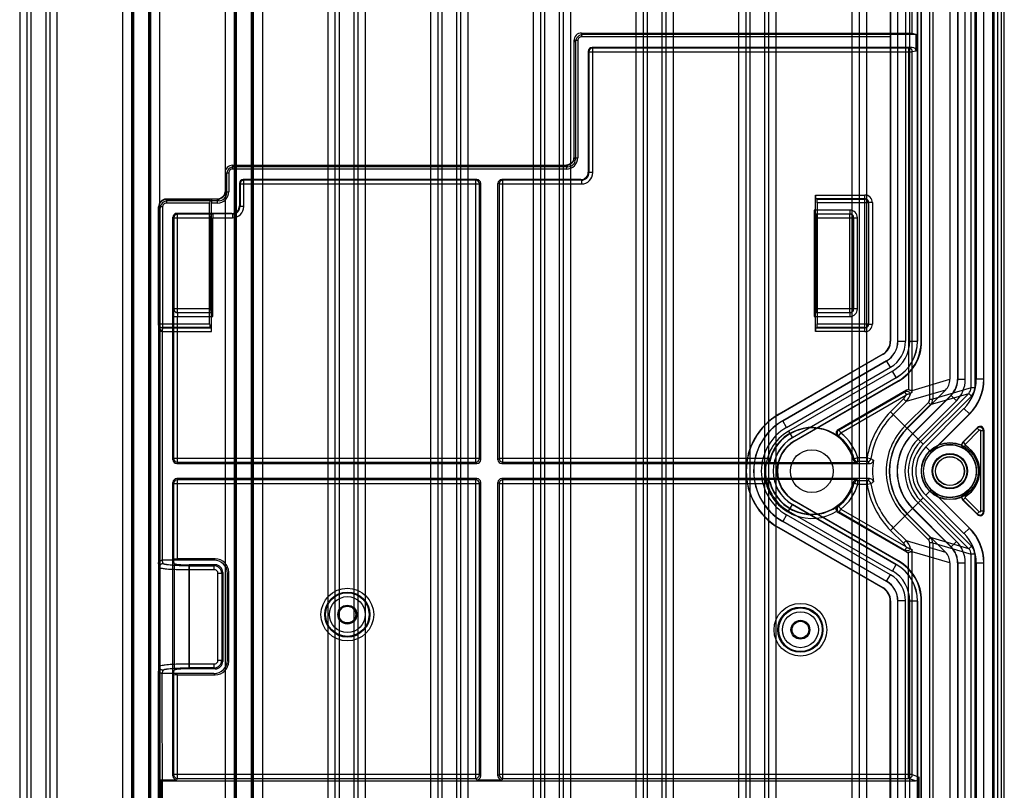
# Model space of a CAD drawing. Header units: millimetres. Extents: x 32 to 247, y 45 to 342.
# Tile 6 of 9: x 117 to 247, y 165 to 267. Entities that reach past the tile are written whole.
import ezdxf

# ---------------------------------------------------------------- set-up
doc = ezdxf.new("R2010")
doc.units = ezdxf.units.MM
doc.header["$LTSCALE"] = 25.054932
doc.layers.get('0').update_dxf_attribs({"linetype": 'CONTINUOUS'})

msp = doc.modelspace()

# ---------------------------------------------------------------- linework, layer by layer
at = {"color": 7, "linetype": 'Continuous'}
for p, q in [((116.76, 339.43), (116.76, 46.83)), ((117.76, 46.83), (117.76, 339.43)), ((118.25, 339.43), (118.25, 46.83)), ((120.25, 46.83), (120.25, 339.43)), ((120.74, 339.43), (120.74, 46.83)), ((121.74, 46.83), (121.74, 339.43)), ((130.36, 339.43), (130.36, 46.83)), ((131.61, 46.83), (131.61, 339.43)), ((131.75, 46.83), (131.75, 339.43)), ((131.85, 339.43), (131.85, 46.83)), ((133.85, 46.83), (133.85, 339.43)), ((133.95, 46.83), (133.95, 339.43)), ((134.09, 339.43), (134.09, 46.83)), ((135.34, 46.83), (135.34, 339.43)), ((143.96, 339.43), (143.96, 46.83)), ((145.21, 46.83), (145.21, 339.43)), ((145.35, 46.83), (145.35, 339.43)), ((145.45, 339.43), (145.45, 46.83)), ((147.45, 46.83), (147.45, 339.43)), ((147.55, 46.83), (147.55, 339.43)), ((147.69, 339.43), (147.69, 46.83)), ((148.94, 46.83), (148.94, 339.43)), ((157.56, 339.43), (157.56, 46.83)), ((158.56, 46.83), (158.56, 339.43)), ((159.05, 339.43), (159.05, 46.83)), ((161.05, 46.83), (161.05, 339.43)), ((161.54, 339.43), (161.54, 46.83)), ((162.54, 46.83), (162.54, 339.43)), ((171.16, 339.43), (171.16, 46.83)), ((172.16, 46.83), (172.16, 339.43)), ((172.65, 339.43), (172.65, 46.83)), ((174.65, 46.83), (174.65, 339.43)), ((175.14, 339.43), (175.14, 46.83)), ((176.14, 46.83), (176.14, 339.43)), ((184.76, 339.43), (184.76, 46.83)), ((185.76, 46.83), (185.76, 339.43)), ((186.25, 339.43), (186.25, 46.83)), ((188.25, 46.83), (188.25, 339.43)), ((188.74, 339.43), (188.74, 46.83)), ((189.74, 46.83), (189.74, 339.43)), ((198.36, 339.43), (198.36, 46.83)), ((199.36, 46.83), (199.36, 339.43)), ((199.85, 339.43), (199.85, 46.83)), ((201.85, 46.83), (201.85, 339.43)), ((202.34, 339.43), (202.34, 46.83)), ((203.34, 46.83), (203.34, 339.43)), ((211.96, 339.43), (211.96, 46.83)), ((212.96, 46.83), (212.96, 339.43)), ((213.45, 339.43), (213.45, 46.83)), ((215.45, 46.83), (215.45, 339.43)), ((215.94, 339.43), (215.94, 46.83)), ((216.94, 46.83), (216.94, 339.43)), ((226.95, 339.43), (226.95, 46.83)), ((227.95, 339.43), (227.95, 46.83)), ((228.95, 46.83), (228.95, 339.43)), ((247.15, 48.83), (247.15, 337.43)), ((246.23, 326.43), (246.23, 60.05)), ((246.73, 326.42), (246.73, 60.05)), ((245.78, 325.76), (245.78, 60.5)), ((245.65, 68.13), (245.65, 314.78)), ((237.27, 217.14), (237.27, 313.79)), ((237.67, 313.79), (237.67, 217.14)), ((242.74, 218.63), (242.74, 311.84)), ((243.23, 311.84), (243.23, 218.63)), ((239.95, 309.46), (239.95, 219.78)), ((240.95, 309.46), (240.95, 219.78)), ((240.98, 309.48), (240.98, 219.76)), ((241.98, 219.76), (241.98, 309.48)), ((243.42, 309.44), (243.42, 219.79)), ((244.42, 219.79), (244.42, 309.44)), ((244.45, 219.78), (244.45, 309.45)), ((234.95, 265.6), (234.95, 290.89)), ((232.05, 283.71), (232.05, 224.84)), ((232.09, 283.73), (232.09, 224.82)), ((233.05, 224.84), (233.05, 283.71)), ((233.07, 224.83), (233.07, 283.72)), ((234.07, 283.72), (234.07, 224.83)), ((234.63, 224.85), (234.63, 283.71)), ((235.63, 283.71), (235.63, 224.85)), ((235.65, 283.71), (235.65, 224.84)), ((236.15, 224.84), (236.15, 283.71)), ((236.2, 224.81), (236.2, 283.73)), ((191.16, 265.62), (191.16, 265.12)), ((191.16, 265.62), (232.06, 265.62)), ((191.16, 265.62), (191.36, 265.42)), ((232.05, 265.12), (191.16, 265.12)), ((235.47, 265.42), (191.36, 265.42)), ((232.06, 265.62), (232.09, 265.6)), ((232.09, 265.6), (234.95, 265.6)), ((234.95, 265.6), (235.47, 265.42)), ((235.47, 263.22), (235.47, 265.42)), ((190.16, 264.62), (190.16, 249.12)), ((190.66, 264.62), (190.16, 264.62)), ((190.36, 264.42), (190.16, 264.62)), ((190.36, 264.42), (190.36, 248.92)), ((190.66, 264.62), (190.66, 249.12)), ((234.97, 263.72), (192.56, 263.72)), ((192.56, 263.72), (192.65, 263.64)), ((192.65, 247.14), (192.65, 263.64)), ((234.47, 263.64), (192.65, 263.64)), ((234.47, 263.64), (234.97, 263.72)), ((234.47, 263.64), (234.47, 218.41)), ((192.06, 263.22), (192.06, 247.22)), ((192.15, 263.14), (192.06, 263.22)), ((192.15, 263.14), (192.15, 247.14)), ((192.15, 263.14), (234.97, 263.14)), ((235.47, 263.22), (234.97, 263.14)), ((234.97, 218.31), (234.97, 263.14)), ((190.16, 249.12), (190.66, 249.12)), ((190.16, 249.12), (190.36, 248.92)), ((144.96, 248.12), (144.96, 247.62)), ((144.96, 248.12), (145.16, 247.92)), ((144.96, 248.12), (189.16, 248.12)), ((189.36, 247.92), (145.16, 247.92)), ((189.16, 248.12), (189.16, 247.62)), ((189.36, 247.92), (189.16, 248.12)), ((143.96, 247.12), (143.96, 244.62)), ((144.16, 246.92), (143.96, 247.12)), ((143.96, 247.12), (144.46, 247.12)), ((144.16, 246.92), (144.16, 244.42)), ((144.46, 247.12), (144.46, 244.62)), ((189.16, 247.62), (144.96, 247.62)), ((192.06, 247.22), (192.15, 247.14)), ((192.65, 247.14), (192.15, 247.14)), ((145.86, 245.72), (145.86, 242.75)), ((145.95, 245.64), (145.86, 245.72)), ((145.95, 245.64), (145.95, 242.67)), ((145.95, 245.64), (177.64, 245.64)), ((146.36, 246.22), (146.45, 246.14)), ((177.31, 246.22), (146.36, 246.22)), ((146.45, 242.67), (146.45, 246.14)), ((177.14, 246.14), (146.45, 246.14)), ((177.14, 246.14), (177.31, 246.22)), ((177.14, 246.14), (177.14, 208.8)), ((177.81, 245.72), (177.64, 245.64)), ((177.64, 209.3), (177.64, 245.64)), ((177.81, 209.13), (177.81, 245.72)), ((180.09, 209.13), (180.09, 245.72)), ((180.26, 245.64), (180.09, 245.72)), ((180.26, 245.64), (180.26, 209.3)), ((180.26, 245.64), (191.15, 245.64)), ((191.06, 246.22), (180.59, 246.22)), ((180.59, 246.22), (180.76, 246.14)), ((180.76, 208.8), (180.76, 246.14)), ((191.15, 246.14), (180.76, 246.14)), ((191.15, 246.14), (191.06, 246.22)), ((191.15, 246.14), (191.15, 245.64)), ((143.96, 244.62), (144.16, 244.42)), ((143.96, 244.62), (144.46, 244.62)), ((222.15, 244.17), (228.69, 244.17)), ((222.15, 226.09), (222.15, 244.17)), ((228.69, 243.67), (228.69, 244.17)), ((135.15, 226.96), (135.15, 242.63)), ((135.36, 242.42), (135.15, 242.63)), ((135.19, 227.12), (135.19, 242.6)), ((135.69, 242.6), (135.19, 242.6)), ((135.69, 242.6), (135.69, 226.62)), ((136.15, 243.63), (136.36, 243.42)), ((142.15, 243.63), (136.15, 243.63)), ((136.19, 243.59), (136.19, 243.09)), ((136.19, 243.59), (141.96, 243.59)), ((141.91, 243.09), (136.19, 243.09)), ((143.16, 243.42), (136.36, 243.42)), ((141.91, 227.12), (141.91, 243.09)), ((142.15, 243.63), (141.96, 243.59)), ((142.15, 243.63), (142.19, 243.62)), ((142.15, 226.09), (142.15, 243.12)), ((142.96, 243.12), (142.15, 243.12)), ((142.96, 243.62), (142.19, 243.62)), ((142.96, 243.12), (142.96, 243.62)), ((143.16, 243.42), (142.96, 243.62)), ((145.86, 242.75), (145.95, 242.67)), ((146.45, 242.67), (145.95, 242.67)), ((228.69, 243.67), (222.19, 243.67)), ((222.34, 243.64), (222.19, 243.67)), ((222.34, 243.64), (228.66, 243.64)), ((229.16, 243.14), (222.39, 243.14)), ((222.39, 243.14), (222.39, 227.12)), ((228.69, 243.67), (228.66, 243.64)), ((228.66, 226.62), (228.66, 243.64)), ((229.19, 243.17), (229.16, 243.14)), ((229.16, 243.14), (229.16, 227.12)), ((229.69, 243.17), (229.19, 243.17)), ((229.19, 227.09), (229.19, 243.17)), ((229.69, 243.17), (229.69, 227.09)), ((135.36, 166.77), (135.36, 242.42)), ((137.06, 209.13), (137.06, 241.25)), ((137.17, 241.14), (137.06, 241.25)), ((137.56, 241.75), (137.67, 241.64)), ((144.86, 241.75), (137.56, 241.75)), ((137.67, 228.62), (137.67, 241.64)), ((142.09, 241.64), (137.67, 241.64)), ((142.09, 241.64), (142.37, 241.67)), ((144.95, 241.67), (142.37, 241.67)), ((144.95, 241.67), (144.86, 241.75)), ((144.95, 241.67), (144.95, 241.17)), ((226.7, 242.18), (221.98, 242.18)), ((221.98, 242.18), (221.98, 228.09)), ((222.02, 241.68), (226.7, 241.68)), ((222.02, 241.68), (222.21, 241.64)), ((226.66, 241.64), (222.21, 241.64)), ((226.66, 241.64), (226.7, 241.68)), ((226.66, 241.64), (226.66, 228.62)), ((226.7, 242.18), (226.7, 241.68)), ((137.17, 241.14), (137.17, 229.12)), ((137.17, 241.14), (142.05, 241.14)), ((142.05, 229.12), (142.05, 241.14)), ((142.33, 228.09), (142.33, 241.17)), ((142.33, 241.17), (144.95, 241.17)), ((222.26, 241.14), (227.16, 241.14)), ((222.26, 241.14), (222.26, 229.12)), ((227.16, 241.14), (227.2, 241.18)), ((227.16, 229.12), (227.16, 241.14)), ((227.2, 241.18), (227.7, 241.18)), ((227.2, 241.18), (227.2, 229.09)), ((227.7, 229.09), (227.7, 241.18)), ((137.17, 229.12), (137.15, 229.09)), ((142.05, 229.12), (137.17, 229.12)), ((137.67, 228.62), (137.65, 228.59)), ((142.28, 228.59), (137.65, 228.59)), ((137.67, 228.62), (142.09, 228.62)), ((142.09, 228.62), (142.28, 228.59)), ((222.21, 228.62), (222.02, 228.59)), ((226.7, 228.59), (222.02, 228.59)), ((222.21, 228.62), (226.66, 228.62)), ((227.16, 229.12), (222.26, 229.12)), ((226.66, 228.62), (226.7, 228.59)), ((226.7, 228.59), (226.7, 228.09)), ((227.16, 229.12), (227.2, 229.09)), ((227.7, 229.09), (227.2, 229.09)), ((135.19, 227.12), (135.16, 227.09)), ((135.19, 227.12), (141.91, 227.12)), ((137.15, 228.09), (137.15, 209.3)), ((137.15, 228.09), (142.33, 228.09)), ((137.65, 208.8), (137.65, 228.09)), ((221.98, 228.09), (226.7, 228.09)), ((222.39, 227.12), (229.16, 227.12)), ((229.19, 227.09), (229.16, 227.12)), ((229.19, 227.09), (229.69, 227.09)), ((135.16, 226.09), (135.16, 195.51)), ((135.65, 226.09), (135.16, 226.09)), ((135.65, 226.1), (142.15, 226.09)), ((135.65, 226.09), (135.65, 195.83)), ((135.69, 226.62), (135.66, 226.59)), ((135.66, 226.59), (142.11, 226.59)), ((141.96, 226.62), (135.69, 226.62)), ((141.96, 226.62), (142.11, 226.59)), ((228.69, 226.09), (222.15, 226.09)), ((222.19, 226.59), (222.34, 226.62)), ((222.19, 226.59), (228.69, 226.59)), ((228.66, 226.62), (222.34, 226.62)), ((228.69, 226.59), (228.66, 226.62)), ((228.69, 226.09), (228.69, 226.59)), ((232.09, 224.82), (232.05, 224.84)), ((233.07, 224.83), (233.05, 224.84)), ((233.07, 224.83), (234.07, 224.83)), ((234.63, 224.85), (235.63, 224.85)), ((235.65, 224.84), (235.63, 224.85)), ((236.15, 224.84), (236.2, 224.81)), ((231.05, 223.11), (217.3, 215.17)), ((231.09, 223.09), (217.32, 215.14)), ((231.09, 223.09), (231.05, 223.11)), ((217.8, 214.3), (231.55, 222.24)), ((231.57, 222.23), (217.81, 214.29)), ((231.57, 222.23), (231.55, 222.24)), ((232.07, 221.37), (231.57, 222.23)), ((218.31, 213.42), (232.07, 221.37)), ((232.33, 220.86), (218.59, 212.93)), ((232.83, 220), (232.33, 220.86)), ((219.09, 212.06), (232.83, 220)), ((232.85, 219.99), (219.1, 212.05)), ((219.35, 211.62), (233.1, 219.56)), ((219.38, 211.57), (233.15, 219.53)), ((232.85, 219.99), (232.83, 220)), ((233.1, 219.56), (233.15, 219.53)), ((234.97, 218.31), (239.95, 219.78)), ((240.95, 219.78), (240.98, 219.76)), ((241.98, 219.76), (240.98, 219.76)), ((244.42, 219.79), (243.42, 219.79)), ((244.42, 219.79), (244.45, 219.78)), ((234.2, 218.34), (225.13, 213.11)), ((225.26, 213.1), (233.99, 218.14)), ((233.99, 218.14), (234.2, 218.34)), ((234.21, 217.75), (233.99, 218.14)), ((239.36, 218.36), (234.15, 216.83)), ((234.29, 213.29), (239.36, 218.36)), ((234.97, 218.31), (234.75, 218.31)), ((242.44, 217.92), (236.05, 211.53)), ((237.38, 216.44), (242.44, 217.92)), ((242.74, 218.63), (237.67, 217.14)), ((242.79, 217.57), (242.44, 217.92)), ((243.23, 218.63), (242.74, 218.63)), ((234.1, 217.63), (225.51, 212.67)), ((232.1, 215.49), (233.8, 217.18)), ((234.15, 216.83), (232.45, 215.13)), ((233.79, 217.19), (234.15, 216.83)), ((237.09, 216.72), (233.98, 213.6)), ((235, 212.58), (240.07, 217.65)), ((235.02, 212.56), (240.1, 217.64)), ((240.81, 216.94), (235.73, 211.86)), ((236.41, 211.18), (242.79, 217.57)), ((237.38, 216.44), (237.09, 216.72)), ((237.27, 217.14), (237.67, 217.14)), ((240.07, 217.65), (240.1, 217.64)), ((240.1, 217.64), (240.81, 216.94)), ((217.3, 215.17), (217.32, 215.14)), ((232.1, 215.49), (236.41, 211.18)), ((234.26, 213.32), (237.38, 216.44)), ((236.75, 210.83), (241.81, 215.9)), ((242.52, 215.19), (237.46, 210.13)), ((242.55, 215.18), (237.46, 210.1)), ((241.81, 215.9), (242.52, 215.19)), ((242.52, 215.19), (242.55, 215.18)), ((218.31, 213.42), (217.8, 214.3)), ((218.59, 212.93), (219.1, 212.05)), ((225.13, 213.11), (225.26, 213.1)), ((225.2, 212.27), (225.51, 212.67)), ((241.63, 211.43), (243.6, 213.4)), ((243.56, 213.31), (241.69, 211.44)), ((243.84, 213.03), (241.97, 211.16)), ((243.56, 213.31), (243.6, 213.4)), ((243.56, 213.31), (243.84, 213.03)), ((244.41, 212.96), (244.01, 212.96)), ((244.01, 212.96), (244.01, 202.31)), ((244.45, 213.05), (244.41, 212.96)), ((244.41, 202.31), (244.41, 212.96)), ((244.45, 213.05), (244.45, 202.22)), ((219.35, 211.62), (219.38, 211.57)), ((225.2, 212.27), (225.08, 212.27)), ((241.69, 211.44), (241.97, 211.16)), ((237.46, 210.13), (236.75, 210.83)), ((237.46, 210.13), (237.48, 210.11)), ((241.78, 210.66), (241.73, 210.65)), ((241.78, 210.66), (241.99, 211)), ((137.06, 209.13), (137.15, 209.3)), ((177.64, 209.3), (137.15, 209.3)), ((137.65, 208.8), (137.56, 208.63)), ((137.56, 208.63), (177.31, 208.63)), ((137.65, 208.8), (177.14, 208.8)), ((177.31, 208.63), (177.14, 208.8)), ((177.64, 209.3), (177.81, 209.13)), ((180.09, 209.13), (180.26, 209.3)), ((216.12, 209.3), (180.26, 209.3)), ((180.76, 208.8), (180.59, 208.63)), ((180.59, 208.63), (229.32, 208.63)), ((180.76, 208.8), (216.01, 208.8)), ((216.05, 208.75), (227.65, 208.75)), ((227.75, 209.38), (227.27, 209.24)), ((228.98, 209.38), (227.75, 209.38)), ((227.75, 208.88), (227.75, 209.38)), ((228.98, 208.88), (227.75, 208.88)), ((228.98, 209.38), (229.48, 209.3)), ((228.98, 209.38), (228.98, 208.88)), ((137.06, 167.27), (137.06, 206.13)), ((137.15, 205.97), (137.06, 206.13)), ((177.31, 206.63), (137.56, 206.63)), ((137.56, 206.63), (137.65, 206.47)), ((137.65, 196.01), (137.65, 206.47)), ((177.14, 206.47), (137.65, 206.47)), ((177.14, 206.47), (177.31, 206.63)), ((177.14, 206.47), (177.14, 166.94)), ((177.81, 206.13), (177.64, 205.97)), ((177.81, 167.27), (177.81, 206.13)), ((180.26, 205.97), (180.09, 206.13)), ((180.09, 167.27), (180.09, 206.13)), ((229.32, 206.63), (180.59, 206.63)), ((180.59, 206.63), (180.76, 206.47)), ((215.61, 206.47), (180.76, 206.47)), ((180.76, 166.94), (180.76, 206.47)), ((215.61, 206.47), (215.65, 206.52)), ((215.61, 205.97), (215.61, 206.47)), ((216.1, 206.1), (215.61, 205.97)), ((227.65, 206.52), (215.65, 206.52)), ((227.27, 206.03), (227.75, 205.89)), ((227.75, 206.39), (228.98, 206.39)), ((227.75, 205.89), (227.75, 206.39)), ((228.98, 206.39), (228.98, 205.89)), ((137.15, 205.97), (137.15, 196.05)), ((137.15, 205.97), (177.64, 205.97)), ((177.64, 167.44), (177.64, 205.97)), ((180.26, 205.97), (215.61, 205.97)), ((180.26, 205.97), (180.26, 167.44)), ((227.75, 205.89), (228.98, 205.89)), ((228.98, 205.89), (229.48, 205.97)), ((236.75, 204.43), (237.48, 205.16)), ((237.46, 205.14), (242.52, 200.08)), ((237.48, 205.16), (242.55, 200.09)), ((219.35, 203.65), (219.38, 203.7)), ((233.1, 195.71), (219.35, 203.65)), ((233.15, 195.74), (219.38, 203.7)), ((236.41, 204.09), (232.1, 199.78)), ((235.73, 203.41), (240.81, 198.33)), ((242.44, 197.35), (236.05, 203.74)), ((242.79, 197.7), (236.41, 204.09)), ((241.81, 199.37), (236.75, 204.43)), ((243.6, 201.87), (241.63, 203.83)), ((241.69, 203.83), (241.63, 203.83)), ((241.69, 203.83), (241.97, 204.11)), ((241.69, 203.83), (243.56, 201.95)), ((241.78, 204.61), (241.73, 204.62)), ((241.78, 204.61), (241.99, 204.27)), ((241.97, 204.11), (243.84, 202.24)), ((218.59, 202.34), (219.1, 203.22)), ((218.59, 202.34), (232.33, 194.4)), ((219.09, 203.2), (232.83, 195.27)), ((232.85, 195.28), (219.1, 203.22)), ((225.07, 202.99), (225.2, 203)), ((225.26, 202.17), (225.13, 202.16)), ((225.13, 202.16), (234.2, 196.93)), ((225.26, 202.17), (225.51, 202.6)), ((233.99, 197.13), (225.26, 202.17)), ((225.51, 202.6), (234.1, 197.64)), ((240.07, 197.61), (235, 202.68)), ((235.02, 202.7), (240.1, 197.62)), ((243.56, 201.95), (243.84, 202.24)), ((244.41, 202.31), (244.01, 202.31)), ((244.41, 202.31), (244.45, 202.22)), ((218.31, 201.84), (217.8, 200.97)), ((231.55, 193.03), (217.8, 200.97)), ((217.81, 200.98), (231.57, 193.04)), ((232.07, 193.9), (218.31, 201.84)), ((233.98, 201.66), (237.09, 198.55)), ((234.26, 201.95), (237.38, 198.83)), ((234.29, 201.98), (239.36, 196.91)), ((243.6, 201.87), (243.56, 201.95)), ((217.32, 200.13), (217.3, 200.1)), ((217.3, 200.1), (231.05, 192.16)), ((231.09, 192.18), (217.32, 200.13)), ((233.8, 198.08), (232.1, 199.78)), ((234.15, 198.44), (232.45, 200.13)), ((242.52, 200.08), (241.81, 199.37)), ((242.52, 200.08), (242.55, 200.09)), ((234.15, 198.44), (233.79, 198.07)), ((234.15, 198.44), (239.36, 196.91)), ((237.09, 198.55), (237.38, 198.83)), ((242.44, 197.35), (237.38, 198.83)), ((240.81, 198.33), (240.1, 197.62)), ((234.21, 197.52), (233.99, 197.13)), ((234.2, 196.93), (233.99, 197.13)), ((234.75, 196.95), (234.97, 196.95)), ((239.95, 195.49), (234.97, 196.95)), ((234.97, 167.44), (234.97, 196.95)), ((237.67, 198.12), (237.27, 198.12)), ((237.27, 74.52), (237.27, 198.12)), ((237.67, 198.12), (242.74, 196.64)), ((237.67, 198.12), (237.67, 74.52)), ((240.07, 197.61), (240.1, 197.62)), ((242.79, 197.7), (242.44, 197.35)), ((135.74, 195.39), (135.65, 195.83)), ((142.49, 195.83), (135.65, 195.83)), ((137.21, 195.39), (137.15, 196.05)), ((142.66, 196.01), (137.65, 196.01)), ((142.49, 195.83), (142.66, 196.01)), ((233.1, 195.71), (233.15, 195.74)), ((234.47, 166.94), (234.47, 196.86)), ((243.23, 196.64), (242.74, 196.64)), ((242.74, 71.99), (242.74, 196.64)), ((243.23, 196.64), (243.23, 71.99)), ((135.15, 195.33), (135.15, 181.33)), ((135.15, 195.33), (135.24, 194.89)), ((135.24, 181.78), (135.24, 194.89)), ((137.21, 195.39), (137.21, 181.27)), ((139.21, 181.45), (139.21, 195.22)), ((142.65, 195.22), (139.21, 195.22)), ((139.24, 181.58), (139.24, 195.09)), ((139.24, 195.09), (142.52, 195.09)), ((139.24, 194.59), (142.52, 194.59)), ((142.65, 195.22), (142.52, 195.09)), ((142.52, 194.59), (142.52, 195.09)), ((232.33, 194.4), (232.83, 195.27)), ((232.85, 195.28), (232.83, 195.27)), ((239.95, 195.49), (239.95, 76.33)), ((240.95, 195.49), (240.98, 195.5)), ((240.95, 195.49), (240.95, 76.33)), ((240.98, 195.5), (241.98, 195.5)), ((240.98, 195.5), (240.98, 76.31)), ((241.98, 76.31), (241.98, 195.5)), ((243.42, 195.48), (244.42, 195.48)), ((243.42, 195.48), (243.42, 76.36)), ((244.42, 195.48), (244.45, 195.49)), ((244.42, 76.36), (244.42, 195.48)), ((244.45, 76.33), (244.45, 195.49)), ((143.52, 194.09), (143.02, 194.09)), ((143.02, 182.58), (143.02, 194.09)), ((143.52, 194.09), (143.65, 194.22)), ((143.52, 194.09), (143.52, 182.58)), ((143.65, 194.22), (143.65, 182.44)), ((144.44, 194.24), (144.26, 194.06)), ((144.26, 182.61), (144.26, 194.06)), ((144.44, 182.43), (144.44, 194.24)), ((231.57, 193.04), (231.55, 193.03)), ((231.57, 193.04), (232.07, 193.9)), ((231.09, 192.18), (231.05, 192.16)), ((232.09, 190.45), (232.05, 190.43)), ((232.05, 91.17), (232.05, 190.43)), ((232.09, 190.45), (232.09, 91.16)), ((233.07, 190.44), (233.05, 190.43)), ((233.05, 91.17), (233.05, 190.43)), ((234.07, 190.44), (233.07, 190.44)), ((233.07, 91.17), (233.07, 190.44)), ((234.07, 91.17), (234.07, 190.44)), ((235.63, 190.42), (234.63, 190.42)), ((234.63, 91.18), (234.63, 190.42)), ((235.65, 190.43), (235.63, 190.42)), ((235.63, 190.42), (235.63, 91.18)), ((235.65, 190.43), (235.65, 91.17)), ((236.15, 190.43), (236.2, 190.46)), ((236.15, 91.17), (236.15, 190.43)), ((236.2, 91.15), (236.2, 190.46)), ((143.02, 182.58), (143.52, 182.58)), ((143.65, 182.44), (143.52, 182.58)), ((144.26, 182.61), (144.44, 182.43)), ((135.24, 181.78), (135.15, 181.33)), ((135.65, 180.83), (135.74, 181.28)), ((137.15, 180.62), (137.21, 181.27)), ((142.65, 181.45), (139.21, 181.45)), ((142.52, 182.08), (139.24, 182.08)), ((142.52, 181.58), (139.24, 181.58)), ((142.52, 181.58), (142.52, 182.08)), ((142.52, 181.58), (142.65, 181.45)), ((135.16, 145.24), (135.16, 181.16)), ((142.49, 180.83), (135.65, 180.83)), ((135.66, 145.24), (135.65, 180.83)), ((137.15, 180.62), (137.15, 167.44)), ((137.65, 180.66), (142.66, 180.66)), ((137.65, 166.94), (137.65, 180.66)), ((142.66, 180.66), (142.49, 180.83)), ((137.06, 167.27), (137.15, 167.44)), ((177.64, 167.44), (137.15, 167.44)), ((137.65, 166.94), (137.56, 166.77)), ((137.65, 166.94), (177.14, 166.94)), ((177.31, 166.77), (177.14, 166.94)), ((177.64, 167.44), (177.81, 167.27)), ((180.09, 167.27), (180.26, 167.44)), ((234.97, 167.44), (180.26, 167.44)), ((180.76, 166.94), (180.59, 166.77)), ((180.76, 166.94), (234.47, 166.94)), ((235.39, 166.63), (234.47, 166.94)), ((234.97, 167.44), (235.89, 167.13)), ((235.89, 164.13), (235.89, 167.13)), ((135.36, 166.77), (137.56, 166.77)), ((135.36, 166.77), (135.5, 166.63)), ((135.5, 166.63), (235.39, 166.63)), ((135.5, 123.48), (135.5, 166.63)), ((177.31, 166.77), (180.59, 166.77))]:
    msp.add_line(p, q, dxfattribs=at)
for points in [[(190.16, 249.12), (190.08, 248.74), (189.87, 248.42), (189.54, 248.2), (189.16, 248.12)], [(143.96, 244.62), (143.88, 244.24), (143.67, 243.92), (143.34, 243.7), (142.96, 243.62)], [(135.15, 226.93), (135.16, 226.73), (135.16, 226.44), (135.16, 226.09)]]:
    msp.add_lwpolyline(points, dxfattribs=at)
for centre, radius in [((239.95, 207.63), 3.78), ((239.95, 207.63), 3.75), ((221.65, 207.63), 2.83), ((239.95, 207.63), 3.49), ((239.95, 207.63), 2.34), ((239.95, 207.63), 2.27), ((239.95, 207.63), 2.25), ((239.95, 207.63), 1.92), ((239.95, 207.63), 1.9), ((160.15, 188.63), 3.49), ((160.15, 188.63), 2.99), ((160.15, 188.63), 2.88), ((160.15, 188.63), 2.38), ((160.15, 188.63), 1.25), ((160.15, 188.63), 1.11), ((220.15, 186.63), 3.49), ((220.15, 186.63), 2.99), ((220.15, 186.63), 2.88), ((220.15, 186.63), 2.38), ((220.15, 186.63), 1.25), ((220.15, 186.63), 1.11)]:
    msp.add_circle(centre, radius, dxfattribs=at)
for centre, radius, start, end in [((191.16, 264.62), 1, 89.9961, 180.0049), ((191.16, 264.62), 0.5, 89.9936, 180.0075), ((192.65, 263.14), 0.5, 90.0052, 179.9948), ((234.47, 263.14), 0.5, 359.9911, 89.9292), ((189.16, 249.12), 1.5, 269.9961, 0.0033), ((189.16, 249.12), 1, 269.9841, 0.0158), ((144.96, 247.12), 1, 89.9951, 180.0038), ((144.96, 247.12), 0.5, 89.993, 180.0054), ((191.15, 247.14), 1.5, 270.0018, 359.9975), ((191.15, 247.14), 1, 269.9958, 0.0042), ((146.45, 245.64), 0.5, 90.0052, 179.9948), ((177.14, 245.64), 0.5, 0.0069, 89.9862), ((180.76, 245.64), 0.5, 90.0147, 179.9921), ((142.96, 244.62), 1.5, 269.997, 0.0036), ((142.96, 244.62), 1, 269.984, 0.016), ((228.69, 243.17), 1, 359.9978, 90.003), ((136.15, 242.63), 1, 89.9965, 180.0035), ((136.19, 242.59), 1, 90.0087, 179.9913), ((136.19, 242.6), 0.5, 89.9936, 180.0075), ((144.95, 242.67), 1.5, 270.0018, 359.9975), ((144.95, 242.67), 1, 269.9958, 0.0042), ((228.66, 243.14), 0.5, 0.0209, 89.9791), ((228.69, 243.17), 0.5, 359.9712, 90.0289), ((137.67, 241.14), 0.5, 90.0052, 179.9948), ((226.66, 241.14), 0.5, 0.0209, 89.9791), ((226.7, 241.18), 1, 0.0002, 89.9992), ((226.7, 241.18), 0.5, 359.9711, 90.0288), ((137.65, 229.09), 0.5, 180.0133, 269.9935), ((137.67, 229.12), 0.5, 180.0109, 269.9908), ((226.66, 229.12), 0.5, 270.0206, 359.9794), ((226.7, 229.09), 1, 270.0002, 359.9992), ((226.7, 229.09), 0.5, 269.9711, 0.0288), ((135.66, 227.09), 0.5, 180.0198, 269.98), ((135.69, 227.12), 0.5, 180.0209, 269.979), ((228.66, 227.12), 0.5, 270.0206, 359.9794), ((228.69, 227.09), 1, 269.9978, 0.003), ((228.69, 227.09), 0.5, 269.9712, 0.0289), ((230.07, 224.83), 3, 299.9904, 0.006), ((230.07, 224.83), 4, 300.0046, 359.9949), ((230.04, 224.85), 4.6, 299.9933, 0.0055), ((230.04, 224.85), 5.6, 300.0013, 359.9987), ((237.98, 219.76), 4, 314.9997, 0.0003), ((237.93, 219.79), 5.5, 314.9996, 0.0005), ((237.92, 219.79), 6.5, 315.0009, 359.9991), ((231.7, 219.8), 3.24, 317.8777, 320.7466), ((232.74, 218.24), 2, 315.009, 349.6116), ((232.97, 218.31), 2, 352.6763, 0.0114), ((241.73, 218.63), 1, 314.9458, 359.9444), ((241.73, 218.63), 1.5, 314.978, 359.9881), ((232.73, 218.25), 1.5, 314.9971, 335.72), ((236.67, 217.14), 0.6, 314.9917, 359.9806), ((236.67, 217.14), 1, 315.0252, 0.0168), ((221.65, 207.63), 8.7, 120, 240), ((239.95, 207.63), 11.11, 135, 170.9627), ((221.65, 207.63), 8.67, 120, 240), ((221.65, 207.63), 7.7, 120, 240), ((221.65, 207.63), 7.68, 120, 240), ((239.95, 207.63), 10.61, 135, 170.9627), ((221.65, 207.63), 6.68, 119.999, 240.001), ((221.65, 207.63), 6.12, 119.9984, 240.0016), ((221.65, 207.63), 5.71, 15.0577, 168.7559), ((221.65, 207.63), 5.77, 53.4932, 163.2232), ((225.38, 212.67), 0.5, 119.991, 233.5059), ((225.51, 212.67), 0.5, 120.0361, 232.4969), ((221.65, 207.63), 6.34, 15.9674, 52.533), ((239.95, 207.63), 8.44, 134.9997, 225.0003), ((239.95, 207.63), 8.04, 135, 225), ((239.95, 207.63), 8, 135, 225), ((239.95, 207.63), 7, 135, 225), ((239.95, 207.63), 6.97, 135, 225), ((243.91, 212.96), 0.5, 0.0524, 134.9476), ((243.95, 213.05), 0.5, 359.9684, 135.0316), ((221.65, 207.63), 5.12, 120, 240), ((221.65, 207.63), 5.1, 120, 240), ((221.65, 207.63), 4.6, 120, 240), ((221.65, 207.63), 4.55, 120, 240), ((221.65, 207.63), 5.84, 15.9674, 52.5329), ((239.95, 207.63), 5.97, 135, 225), ((239.95, 207.63), 5.51, 135, 225), ((241.98, 211.08), 0.5, 134.9921, 239.4864), ((239.95, 207.63), 5.01, 135, 225), ((239.95, 207.63), 4.53, 134.9954, 225.0046), ((239.95, 207.63), 3.53, 135, 225), ((239.95, 207.63), 3.5, 59.4788, 135.2722), ((239.95, 207.63), 3.54, 301.194, 58.806), ((239.95, 207.63), 3.94, 301.1962, 58.8021), ((137.65, 209.3), 0.5, 180.0109, 269.9908), ((177.14, 209.3), 0.5, 270.0207, 359.9793), ((180.76, 209.3), 0.5, 180.0206, 269.9794), ((227.75, 209.38), 0.5, 195.6545, 269.6542), ((228.98, 209.38), 0.5, 270.3555, 351.2662), ((239.95, 207.63), 10.24, 171.9714, 188.0286), ((137.65, 205.97), 0.5, 90.0069, 179.9863), ((177.14, 205.97), 0.5, 0.0206, 89.9794), ((180.76, 205.97), 0.5, 90.0206, 179.9794), ((215.61, 205.97), 0.5, 15.308, 89.8531), ((221.65, 207.63), 5.76, 195.4263, 306.3867), ((221.65, 207.63), 5.71, 195.0577, 344.9423), ((221.65, 207.63), 5.84, 307.4671, 344.0326), ((227.75, 205.89), 0.5, 90.3284, 164.3295), ((228.98, 205.89), 0.5, 8.7202, 89.6443), ((221.65, 207.63), 6.26, 195.4263, 301.9351), ((221.65, 207.63), 6.34, 307.467, 344.0326), ((239.95, 207.63), 11.11, 189.0373, 225), ((239.95, 207.63), 10.61, 189.0373, 225), ((239.95, 207.63), 3.5, 225, 300.6333), ((225.38, 202.59), 0.5, 213.2332, 240.0182), ((243.91, 202.31), 0.5, 225.0519, 359.9481), ((243.95, 202.22), 0.5, 224.9684, 0.0316), ((237.92, 195.48), 6.5, 0.0009, 44.9991), ((232.74, 197.02), 2, 10.3638, 45.0155), ((236.67, 198.12), 0.6, 0.0048, 45.0228), ((236.67, 198.12), 1, 359.9849, 44.9731), ((237.98, 195.5), 4, 359.9997, 45.0003), ((237.93, 195.48), 5.5, 359.9996, 45.0005), ((232.73, 197.02), 1.5, 24.2814, 45.001), ((231.68, 195.45), 3.27, 39.2676, 42.1142), ((234.45, 197.36), 0.502, 239.9943, 272.8273), ((232.97, 196.95), 2, 359.9886, 7.3236), ((241.74, 196.64), 1, 0.0396, 45.0702), ((142.52, 194.09), 1, 0.2165, 89.7835), ((142.52, 194.09), 0.497, 359.9201, 90.0792), ((230.04, 190.42), 4.6, 359.9933, 60.0055), ((230.04, 190.42), 5.6, 0.0013, 59.9987), ((230.07, 190.44), 3, 359.9904, 60.006), ((230.07, 190.44), 4, 0.0046, 59.9949), ((142.52, 182.58), 1, 270.2165, 359.7835), ((142.52, 182.58), 0.497, 269.9208, 0.0798), ((137.65, 167.44), 0.5, 180.0147, 269.9921), ((177.14, 167.44), 0.5, 270.0206, 359.9794), ((180.76, 167.44), 0.5, 180.0206, 269.9794), ((234.47, 167.44), 0.5, 270.0983, 359.9745)]:
    msp.add_arc(centre, radius, start, end, dxfattribs=at)
for centre, major_axis, ratio, start_param, end_param in [((191.36, 264.42), (0.707, -0.707), 0.999695, 2.356347, 3.926839), ((232.06, 265.12), (0, 0.5), 0.017455, -0.017453, 1.570796), ((192.56, 263.22), (0.354, -0.354), 0.999924, 2.356233, 3.926953), ((234.97, 263.22), (0.494, 0.082), 0.998592, -0.164776, 1.405563), ((145.16, 246.92), (0.707, -0.707), 0.999695, 2.356347, 3.926839), ((189.36, 248.92), (-0.707, 0.707), 0.999695, 2.356347, 3.926839), ((191.06, 247.22), (0.707, -0.707), 0.999924, -0.78536, 0.78536), ((146.36, 245.72), (-0.354, 0.354), 0.999924, -0.78536, 0.78536), ((177.31, 245.72), (-0.447, -0.224), 0.99981, 2.678052, 4.248696), ((180.59, 245.72), (-0.447, 0.224), 0.99981, -1.107103, 0.463541), ((143.16, 244.42), (0.707, -0.707), 0.999695, -0.785246, 0.785246), ((222.19, 244.17), (0, 0.5), 0.087489, -4.712389, -3.159046), ((136.36, 242.42), (-0.707, 0.707), 0.999695, -0.785246, 0.785246), ((141.96, 243.09), (0, 0.5), 0.087489, 0.017453, 1.570796), ((142.19, 243.12), (0, 0.5), 0.087489, -0.017453, 1.570796), ((144.86, 242.75), (0.707, -0.707), 0.999924, -0.78536, 0.78536), ((222.34, 243.14), (0, 0.5), 0.087489, -1.570796, -0.017453), ((137.56, 241.25), (0.354, -0.354), 0.999924, 2.356233, 3.926953), ((142.09, 241.14), (0, 0.5), 0.087489, 0.008727, 1.570796), ((142.37, 241.17), (0, 0.5), 0.087489, 0.008727, 1.570796), ((222.02, 242.18), (0, 0.5), 0.087489, -4.712389, -3.159046), ((222.21, 241.14), (0, 0.5), 0.087489, -1.570796, -0.017453), ((142.09, 229.12), (0, 0.5), 0.087489, -4.712389, -3.159046), ((142.28, 228.09), (0, 0.5), 0.087489, -1.570796, -0.017453), ((222.02, 228.09), (0, 0.5), 0.087489, 0.017453, 1.570796), ((222.21, 229.12), (0, 0.5), 0.087489, -3.124139, -1.570796), ((141.96, 227.12), (0, 0.5), 0.087489, -4.712389, -3.159046), ((222.34, 227.12), (0, 0.5), 0.087489, -3.124139, -1.570796), ((142.11, 226.09), (0, 0.5), 0.087489, -1.570796, -0.017453), ((222.19, 226.09), (0, 0.5), 0.087489, 0.017453, 1.570796), ((230.05, 224.84), (1.73, -1), 0.999797, -0.523511, 0.523511), ((230.09, 224.82), (1.73, -1), 0.999797, -0.523511, 0.523511), ((230.05, 224.84), (2.6, -1.5), 0.999797, -0.523511, 0.523511), ((230.05, 224.84), (4.85, -2.8), 0.999797, -0.523511, 0.523511), ((230.05, 224.84), (-5.28, 3.05), 0.999797, 2.618082, 3.665103), ((230.1, 224.81), (5.28, -3.05), 0.999797, -0.523511, 0.523511), ((237.95, 219.77), (1.92, 0.56), 0.998512, -1.070142, -0.284969), ((237.95, 219.78), (2.77, -1.15), 0.999822, -0.392636, 0.392636), ((237.95, 219.78), (6.01, -2.49), 0.999822, -0.392636, 0.392636), ((234.44, 217.91), (0.361, 0.348), 0.997366, 0.753754, 1.32778), ((137.56, 209.13), (-0.224, -0.447), 0.99981, -1.107103, 0.463541), ((177.31, 209.13), (-0.354, 0.354), 0.999695, 2.356347, 3.926839), ((180.59, 209.13), (-0.354, -0.354), 0.999695, -0.785246, 0.785246), ((137.56, 206.13), (0.224, -0.447), 0.99981, 2.678052, 4.248696), ((177.31, 206.13), (0.354, 0.354), 0.999695, -0.785246, 0.785246), ((180.59, 206.13), (0.354, -0.354), 0.999695, 2.356347, 3.926839), ((237.95, 195.49), (6.01, 2.49), 0.999822, -0.392636, 0.392636), ((237.95, 195.49), (-1.92, 0.56), 0.998512, -2.856624, -2.071451), ((237.95, 195.49), (2.77, 1.15), 0.999822, -0.392636, 0.392636), ((137.65, 196.05), (0.5, 0), 0.087489, -3.132866, -1.570796), ((142.48, 194.05), (1.27, 1.27), 0.992433, -0.7816, 0.7816), ((142.65, 194.22), (1.27, 1.27), 0.992433, -0.7816, 0.7816), ((230.05, 190.43), (-5.28, -3.05), 0.999797, 2.618082, 3.665103), ((230.1, 190.46), (5.28, 3.05), 0.999797, -0.523511, 0.523511), ((139.21, 195.4), (2, 0), 0.087489, -3.132866, -1.570796), ((142.65, 194.22), (0.712, 0.712), 0.992433, -0.7816, 0.7816), ((230.05, 190.43), (4.85, 2.8), 0.999797, -0.523511, 0.523511), ((230.05, 190.43), (2.6, 1.5), 0.999797, -0.523511, 0.523511), ((230.05, 190.43), (1.73, 1), 0.999797, -0.523511, 0.523511), ((230.09, 190.45), (1.73, 1), 0.999797, -0.523511, 0.523511), ((142.48, 182.62), (-1.27, 1.27), 0.992433, -3.923193, -2.359993), ((139.21, 181.27), (2, 0), 0.087489, 1.570796, 3.132866), ((142.65, 182.45), (-0.712, 0.712), 0.992433, -3.923193, -2.359993), ((142.65, 182.45), (1.27, -1.27), 0.992433, -0.7816, 0.7816), ((137.65, 180.61), (0.5, 0), 0.087489, 1.570796, 3.132866), ((137.56, 167.27), (-0.224, -0.447), 0.99981, -1.107103, 0.463541), ((177.31, 167.27), (0.354, -0.354), 0.999695, -0.785246, 0.785246), ((180.59, 167.27), (0.354, 0.354), 0.999695, 2.356347, 3.926839), ((235.39, 167.13), (0.475, -0.158), 0.998478, -1.248833, 0.32105)]:
    msp.add_ellipse(centre, major_axis=major_axis, ratio=ratio, start_param=start_param, end_param=end_param, dxfattribs=at)
for points, knots in [([(137.15, 229.09), (137.14, 229.06), (137.16, 228.96), (137.14, 228.75), (137.15, 228.45), (137.15, 228.21), (137.15, 228.09)], [0, 0, 0, 0, 0.081409, 0.299496, 0.621584, 1, 1, 1, 1]), ([(137.65, 228.59), (137.65, 228.59), (137.65, 228.58), (137.65, 228.58), (137.65, 228.58), (137.65, 228.57), (137.65, 228.56), (137.65, 228.53), (137.65, 228.5), (137.65, 228.47), (137.65, 228.43), (137.65, 228.38), (137.65, 228.31), (137.65, 228.22), (137.65, 228.14), (137.65, 228.09), (137.65, 228.09)], [0, 0, 0, 0, 0.00186, 0.005524, 0.013225, 0.024168, 0.055648, 0.101689, 0.160585, 0.233615, 0.318223, 0.413155, 0.516948, 0.738477, 0.965391, 1, 1, 1, 1]), ([(135.16, 227.09), (135.15, 227.09), (135.16, 227.07), (135.15, 227.02), (135.15, 226.98), (135.15, 226.96)], [0, 0, 0, 0, 0.124428, 0.454451, 1, 1, 1, 1]), ([(135.15, 226.95), (135.15, 226.9), (135.16, 226.79), (135.23, 226.61), (135.33, 226.43), (135.49, 226.27), (135.6, 226.16), (135.65, 226.09)], [0, 0, 0, 0, 0.159012, 0.338687, 0.539775, 0.765805, 1, 1, 1, 1]), ([(135.15, 226.95), (135.15, 226.88), (135.16, 226.71), (135.16, 226.42), (135.16, 226.21), (135.16, 226.1)], [0, 0, 0, 0, 0.257946, 0.604288, 1, 1, 1, 1]), ([(135.66, 226.59), (135.64, 226.59), (135.67, 226.47), (135.63, 226.33), (135.64, 226.18), (135.65, 226.1)], [0, 0, 0, 0, 0.14086, 0.497756, 1, 1, 1, 1]), ([(240.1, 217.64), (240.24, 217.78), (240.49, 218.09), (240.77, 218.61), (240.94, 219.18), (240.98, 219.57), (240.98, 219.76)], [0, 0, 0, 0, 0.250003, 0.500005, 0.750004, 1, 1, 1, 1]), ([(233.99, 218.14), (234.05, 218.17), (234.19, 218.22), (234.41, 218.19), (234.59, 218.07), (234.68, 217.95), (234.7, 217.88)], [0, 0, 0, 0, 0.250194, 0.500059, 0.750016, 1, 1, 1, 1]), ([(234.21, 217.75), (234.22, 217.76), (234.24, 217.78), (234.28, 217.81), (234.34, 217.82), (234.39, 217.84), (234.45, 217.85), (234.51, 217.86), (234.58, 217.87), (234.63, 217.88), (234.67, 217.88), (234.69, 217.88), (234.7, 217.88)], [0, 0, 0, 0, 0.083564, 0.177326, 0.280913, 0.394241, 0.515076, 0.639352, 0.76093, 0.87175, 0.957505, 1, 1, 1, 1]), ([(234.47, 218.41), (234.5, 218.41), (234.57, 218.4), (234.66, 218.36), (234.72, 218.33), (234.75, 218.31)], [0, 0, 0, 0, 0.328652, 0.664471, 1, 1, 1, 1]), ([(234.95, 218.06), (234.93, 218.04), (234.87, 218), (234.79, 217.94), (234.73, 217.9), (234.7, 217.88)], [0, 0, 0, 0, 0.331815, 0.665172, 1, 1, 1, 1]), ([(234.75, 218.31), (234.77, 218.3), (234.82, 218.26), (234.87, 218.2), (234.91, 218.15), (234.93, 218.1), (234.94, 218.08), (234.95, 218.06), (234.95, 218.06)], [0, 0, 0, 0, 0.290878, 0.52968, 0.722415, 0.869945, 0.967571, 1, 1, 1, 1]), ([(225.51, 212.67), (225.47, 212.74), (225.4, 212.86), (225.31, 213), (225.27, 213.08), (225.26, 213.1)], [0, 0, 0, 0, 0.494223, 0.854774, 1, 1, 1, 1]), ([(244.01, 212.96), (244.01, 212.98), (243.99, 213.04), (243.91, 213.07), (243.86, 213.05), (243.84, 213.03)], [0, 0, 0, 0, 0.337624, 0.67057, 1, 1, 1, 1]), ([(241.69, 211.44), (241.63, 211.39), (241.55, 211.25), (241.53, 211.02), (241.61, 210.8), (241.72, 210.7), (241.78, 210.66)], [0, 0, 0, 0, 0.252128, 0.503437, 0.752934, 1, 1, 1, 1]), ([(241.69, 211.44), (241.68, 211.44), (241.67, 211.43), (241.65, 211.44), (241.64, 211.43), (241.63, 211.43)], [0, 0, 0, 0, 0.355771, 0.644667, 1, 1, 1, 1]), ([(241.97, 211.16), (241.96, 211.14), (241.94, 211.11), (241.94, 211.05), (241.97, 211.01), (241.99, 211)], [0, 0, 0, 0, 0.32229, 0.644455, 1, 1, 1, 1]), ([(216.01, 208.8), (215.99, 208.82), (216.04, 208.91), (216.05, 209.07), (216.1, 209.22), (216.12, 209.3)], [0, 0, 0, 0, 0.13736, 0.499763, 1, 1, 1, 1]), ([(216.01, 208.8), (216.01, 208.79), (216.03, 208.79), (216.02, 208.76), (216.04, 208.75), (216.05, 208.75)], [0, 0, 0, 0, 0.379898, 0.619999, 1, 1, 1, 1]), ([(227.16, 209.12), (227.17, 209.13), (227.2, 209.16), (227.23, 209.2), (227.26, 209.23), (227.27, 209.24)], [0, 0, 0, 0, 0.333236, 0.666572, 1, 1, 1, 1]), ([(227.16, 209.12), (227.18, 209.05), (227.25, 208.91), (227.43, 208.78), (227.58, 208.75), (227.65, 208.75)], [0, 0, 0, 0, 0.333693, 0.666359, 1, 1, 1, 1]), ([(229.32, 208.63), (229.4, 208.63), (229.56, 208.67), (229.74, 208.83), (229.8, 208.99), (229.81, 209.06)], [0, 0, 0, 0, 0.334086, 0.666258, 1, 1, 1, 1]), ([(229.47, 209.3), (229.51, 209.27), (229.59, 209.22), (229.7, 209.14), (229.78, 209.09), (229.81, 209.06)], [0, 0, 0, 0, 0.333226, 0.666603, 1, 1, 1, 1]), ([(216.14, 206.15), (216.12, 206.22), (216.05, 206.35), (215.87, 206.49), (215.73, 206.52), (215.65, 206.52)], [0, 0, 0, 0, 0.333693, 0.666359, 1, 1, 1, 1]), ([(216.09, 206.1), (216.1, 206.11), (216.12, 206.13), (216.13, 206.14), (216.14, 206.15)], [0, 0, 0, 0, 0.500003, 1, 1, 1, 1]), ([(227.65, 206.52), (227.58, 206.52), (227.43, 206.49), (227.25, 206.35), (227.18, 206.22), (227.16, 206.15)], [0, 0, 0, 0, 0.333928, 0.666273, 1, 1, 1, 1]), ([(227.27, 206.03), (227.26, 206.04), (227.23, 206.07), (227.2, 206.11), (227.17, 206.14), (227.16, 206.15)], [0, 0, 0, 0, 0.333244, 0.666673, 1, 1, 1, 1]), ([(229.81, 206.2), (229.8, 206.28), (229.74, 206.43), (229.56, 206.59), (229.4, 206.63), (229.32, 206.63)], [0, 0, 0, 0, 0.333972, 0.666145, 1, 1, 1, 1]), ([(229.81, 206.2), (229.78, 206.18), (229.7, 206.12), (229.59, 206.05), (229.51, 205.99), (229.47, 205.97)], [0, 0, 0, 0, 0.333355, 0.66669, 1, 1, 1, 1]), ([(241.73, 204.62), (241.67, 204.58), (241.55, 204.47), (241.47, 204.25), (241.49, 204.02), (241.57, 203.89), (241.63, 203.83)], [0, 0, 0, 0, 0.256775, 0.503869, 0.750959, 1, 1, 1, 1]), ([(241.78, 204.61), (241.72, 204.57), (241.61, 204.46), (241.53, 204.24), (241.55, 204.01), (241.64, 203.88), (241.69, 203.83)], [0, 0, 0, 0, 0.252255, 0.503644, 0.753124, 1, 1, 1, 1]), ([(241.99, 204.27), (241.97, 204.26), (241.95, 204.23), (241.94, 204.16), (241.96, 204.12), (241.97, 204.11)], [0, 0, 0, 0, 0.323396, 0.645777, 1, 1, 1, 1]), ([(224.96, 202.32), (224.93, 202.37), (224.88, 202.49), (224.87, 202.68), (224.94, 202.86), (225.02, 202.96), (225.07, 202.99)], [0, 0, 0, 0, 0.258176, 0.510411, 0.753864, 1, 1, 1, 1]), ([(225.07, 202.85), (225.05, 202.8), (225.01, 202.69), (225, 202.5), (225.08, 202.31), (225.19, 202.21), (225.26, 202.17)], [0, 0, 0, 0, 0.21622, 0.441535, 0.703673, 1, 1, 1, 1]), ([(225.2, 203), (225.19, 202.99), (225.17, 202.97), (225.14, 202.94), (225.11, 202.91), (225.09, 202.88), (225.08, 202.86), (225.07, 202.85)], [0, 0, 0, 0, 0.242602, 0.462065, 0.66206, 0.841856, 1, 1, 1, 1]), ([(225.51, 202.6), (225.46, 202.66), (225.39, 202.76), (225.29, 202.89), (225.23, 202.94), (225.21, 203), (225.2, 203)], [0, 0, 0, 0, 0.443102, 0.759876, 0.944869, 1, 1, 1, 1]), ([(243.84, 202.24), (243.86, 202.22), (243.91, 202.2), (243.99, 202.23), (244.01, 202.28), (244.01, 202.31)], [0, 0, 0, 0, 0.338405, 0.65977, 1, 1, 1, 1]), ([(234.7, 197.38), (234.68, 197.32), (234.59, 197.19), (234.41, 197.08), (234.19, 197.05), (234.05, 197.09), (233.99, 197.13)], [0, 0, 0, 0, 0.250021, 0.500128, 0.750048, 1, 1, 1, 1]), ([(234.7, 197.38), (234.69, 197.38), (234.67, 197.39), (234.63, 197.39), (234.58, 197.4), (234.52, 197.4), (234.45, 197.41), (234.39, 197.43), (234.34, 197.44), (234.29, 197.46), (234.24, 197.48), (234.22, 197.5), (234.21, 197.52)], [0, 0, 0, 0, 0.042615, 0.127896, 0.238032, 0.358982, 0.482661, 0.603374, 0.716823, 0.821033, 0.916137, 1, 1, 1, 1]), ([(234.75, 196.95), (234.72, 196.93), (234.66, 196.9), (234.57, 196.87), (234.5, 196.86), (234.47, 196.86)], [0, 0, 0, 0, 0.34073, 0.677011, 1, 1, 1, 1]), ([(234.7, 197.38), (234.73, 197.36), (234.79, 197.32), (234.87, 197.27), (234.93, 197.23), (234.95, 197.21)], [0, 0, 0, 0, 0.334828, 0.668185, 1, 1, 1, 1]), ([(234.95, 197.21), (234.95, 197.21), (234.94, 197.19), (234.93, 197.17), (234.91, 197.12), (234.87, 197.07), (234.82, 197.01), (234.77, 196.97), (234.75, 196.95)], [0, 0, 0, 0, 0.032429, 0.130031, 0.277561, 0.470312, 0.709143, 1, 1, 1, 1]), ([(240.98, 195.5), (240.98, 195.7), (240.94, 196.09), (240.77, 196.66), (240.49, 197.18), (240.24, 197.48), (240.1, 197.62)], [0, 0, 0, 0, 0.250003, 0.500005, 0.750004, 1, 1, 1, 1]), ([(135.16, 195.51), (135.16, 195.51), (135.17, 195.51), (135.17, 195.54), (135.19, 195.56), (135.21, 195.6), (135.24, 195.65), (135.29, 195.7), (135.35, 195.75), (135.44, 195.79), (135.54, 195.83), (135.61, 195.83), (135.65, 195.83)], [0, 0, 0, 0, 0.003467, 0.037592, 0.094851, 0.168938, 0.258468, 0.36535, 0.494919, 0.651429, 0.825641, 1, 1, 1, 1]), ([(135.15, 195.33), (135.15, 195.35), (135.15, 195.37), (135.15, 195.4), (135.15, 195.42), (135.15, 195.44), (135.16, 195.46), (135.16, 195.48), (135.16, 195.5), (135.16, 195.51)], [0, 0, 0, 0, 0.243803, 0.397116, 0.508131, 0.617309, 0.733238, 0.859546, 1, 1, 1, 1]), ([(135.24, 194.89), (135.24, 194.95), (135.26, 195.06), (135.32, 195.17), (135.37, 195.23), (135.42, 195.27), (135.47, 195.31), (135.57, 195.37), (135.67, 195.39), (135.74, 195.39)], [0, 0, 0, 0, 0.253892, 0.380682, 0.499441, 0.559316, 0.621529, 0.752051, 1, 1, 1, 1]), ([(135.24, 194.89), (135.26, 194.81), (135.62, 194.78), (136.1, 194.68), (137, 194.64), (138.05, 194.6), (138.83, 194.59), (139.24, 194.59)], [0, 0, 0, 0, 0.057729, 0.202163, 0.422015, 0.696816, 1, 1, 1, 1]), ([(139.24, 195.09), (139.11, 195.09), (138.8, 195.09), (138.32, 195.1), (137.8, 195.11), (137.32, 195.13), (136.89, 195.16), (136.56, 195.19), (136.33, 195.22), (136.19, 195.24), (136.06, 195.26), (135.95, 195.29), (135.88, 195.31), (135.83, 195.32), (135.8, 195.33), (135.78, 195.35), (135.75, 195.36), (135.74, 195.38), (135.74, 195.39)], [0, 0, 0, 0, 0.106559, 0.260965, 0.40874, 0.546639, 0.670816, 0.7783, 0.824892, 0.866331, 0.902381, 0.932858, 0.957654, 0.967907, 0.976734, 0.984648, 0.991038, 1, 1, 1, 1]), ([(135.15, 181.33), (135.15, 181.32), (135.15, 181.3), (135.15, 181.27), (135.15, 181.24), (135.15, 181.22), (135.16, 181.2), (135.16, 181.18), (135.16, 181.17), (135.16, 181.16)], [0, 0, 0, 0, 0.243992, 0.397075, 0.507446, 0.616351, 0.732226, 0.858807, 1, 1, 1, 1]), ([(139.24, 182.08), (138.83, 182.08), (138.05, 182.07), (137, 182.03), (136.1, 181.98), (135.62, 181.88), (135.26, 181.85), (135.24, 181.78)], [0, 0, 0, 0, 0.303229, 0.577819, 0.797551, 0.942108, 1, 1, 1, 1]), ([(135.74, 181.28), (135.67, 181.28), (135.57, 181.3), (135.47, 181.35), (135.42, 181.39), (135.37, 181.44), (135.32, 181.5), (135.26, 181.61), (135.24, 181.71), (135.24, 181.78)], [0, 0, 0, 0, 0.247948, 0.378471, 0.440684, 0.500559, 0.619318, 0.746108, 1, 1, 1, 1]), ([(135.74, 181.28), (135.74, 181.29), (135.75, 181.31), (135.78, 181.32), (135.8, 181.33), (135.83, 181.34), (135.88, 181.36), (135.95, 181.38), (136.06, 181.4), (136.19, 181.43), (136.33, 181.45), (136.56, 181.47), (136.89, 181.5), (137.32, 181.53), (137.8, 181.56), (138.32, 181.57), (138.8, 181.58), (139.11, 181.58), (139.24, 181.58)], [0, 0, 0, 0, 0.008962, 0.015352, 0.023266, 0.032093, 0.042346, 0.067142, 0.097619, 0.133669, 0.175108, 0.2217, 0.329184, 0.453361, 0.59126, 0.739035, 0.893441, 1, 1, 1, 1]), ([(135.65, 180.83), (135.62, 180.83), (135.54, 180.84), (135.44, 180.87), (135.36, 180.91), (135.29, 180.97), (135.24, 181.02), (135.21, 181.06), (135.19, 181.1), (135.17, 181.13), (135.17, 181.16), (135.16, 181.16), (135.16, 181.16)], [0, 0, 0, 0, 0.166563, 0.339576, 0.498299, 0.63038, 0.738964, 0.829643, 0.904516, 0.962259, 0.996443, 1, 1, 1, 1])]:
    msp.add_open_spline(points, degree=3, knots=knots, dxfattribs=at)
for points in [[(227.75, 208.88), (227.73, 208.86), (227.7, 208.81), (227.66, 208.77), (227.65, 208.75)], [(229.32, 208.63), (229.26, 208.67), (229.15, 208.76), (229.04, 208.84), (228.98, 208.88)], [(227.65, 206.52), (227.66, 206.5), (227.7, 206.45), (227.73, 206.41), (227.75, 206.39)], [(228.98, 206.39), (229.04, 206.43), (229.15, 206.51), (229.26, 206.59), (229.32, 206.63)], [(243.23, 196.64), (243.23, 196.83), (243.16, 197.23), (242.93, 197.56), (242.79, 197.7)]]:
    msp.add_open_spline(points, degree=3, dxfattribs=at)

doc.saveas('drawing.dxf')
